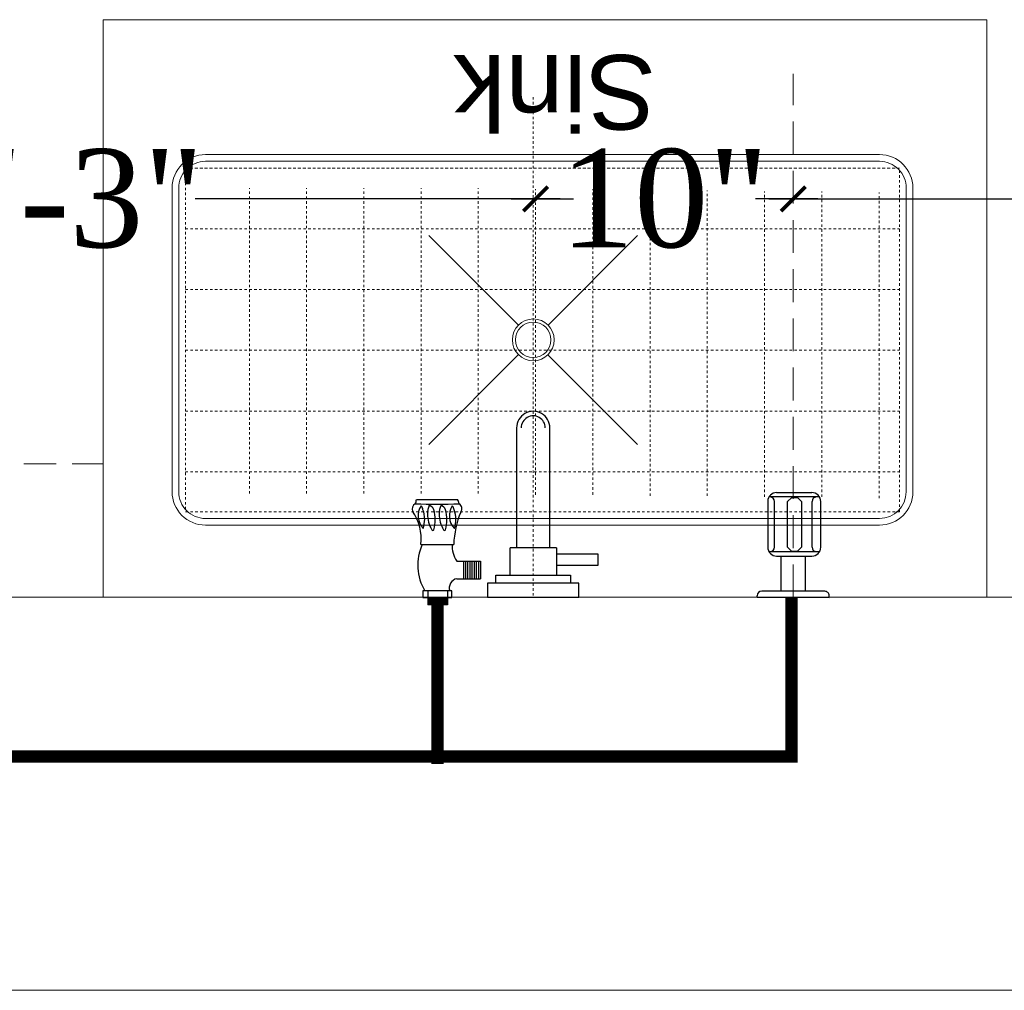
# Model space of a CAD drawing. Header units: inches. Extents: x 113025 to 158499, y 12149 to 30915.
# Tile 50 of 167: x 124839 to 124880, y 20931 to 20971. Entities that reach past the tile are written whole.
import ezdxf

# ---------------------------------------------------------------- set-up
doc = ezdxf.new("R2010")
doc.units = ezdxf.units.IN
doc.header["$MEASUREMENT"] = 0
doc.header["$PDMODE"] = 34
doc.linetypes.add('DASHED2', pattern=[0.375, 0.25, -0.125])
doc.linetypes.add('HIDDEN2', pattern=[0.1875, 0.125, -0.0625])
for name, color, linetype, lineweight in [('CENTER', 46, 'DASHED2', 9), ('EQUIPMENT', 7, 'Continuous', 25), ('PD_ELEVATION_03', 80, 'Continuous', 25), ('PL. FICTURE', 4, 'Continuous', 25), ('PP-Domestic  Cold Water Supply', 5, 'Continuous', 25)]:
    doc.layers.add(name, color=color, linetype=linetype, lineweight=lineweight)
for name, color, linetype in [('PDF_furniture', 7, 'Continuous'), ('PDF_text', 7, 'Continuous'), ('PP--DIM', 7, 'Continuous')]:
    doc.layers.add(name, color=color, linetype=linetype)
doc.styles.add('PDF Swiss721BT-RomanCondensed', font='arial.ttf')
doc.styles.add('TIMES NEW ROMAN', font='times.ttf')
doc.dimstyles.new('PP-DIM', dxfattribs={"dimtxt": 4, "dimasz": 1, "dimexe": 1, "dimexo": 1, "dimgap": 0.09, "dimtad": 0, "dimdec": 0, "dimzin": 0, "dimdsep": 46, "dimlunit": 4, "dimtxsty": 'TIMES NEW ROMAN', "dimblk": 'ARCHTICK', "dimcen": 0.09, "dimdle": 1, "dimclrd": 256, "dimclre": 256, "dimclrt": 256, "dimadec": 0, "dimazin": 0, "dimtfac": 1, "dimtdec": 4, "dimtofl": 0, "dimtmove": 1, "dimatfit": 3, "dimfxl": 1, "dimtolj": 1, "dimtzin": 0, "dimlwd": -1, "dimlwe": -1, "dimarcsym": 0})

# ---------------------------------------------------------------- blocks, each defined once
blk = doc.blocks.new('ffbggb')
at = {"layer": 'EQUIPMENT', "color": 251, "lineweight": 5}
for p, q in [((75682.5312133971, 5845.24239767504), (75776.19386276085, 5751.582767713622)), ((75900.67789167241, 5845.242397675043), (75807.03586151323, 5751.60337663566)), ((75776.17325608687, 5720.741762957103), (75682.53120617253, 5627.102722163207)), ((75807.0564973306, 5720.721128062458), (75900.67792130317, 5627.102722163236))]:
    blk.add_line(p, q, dxfattribs=at)
for points in [[(75950.1325924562, 5339.660709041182), (75633.05947858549, 5339.660709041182, -0.4142135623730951), (75598.17956311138, 5374.540624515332), (75598.17956311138, 6078.457675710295, -0.4142135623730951), (75633.05947858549, 6113.337591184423), (75950.1325924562, 6113.337591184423, -0.4142135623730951), (75985.02953473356, 6078.440648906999), (75985.02953473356, 5374.557651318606, -0.4142135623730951)], [(75950.1325924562, 5346.640097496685), (75633.05947858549, 5346.640097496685, -0.4142135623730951), (75605.15895156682, 5374.540624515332), (75605.15895156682, 6078.457675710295, -0.4142135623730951), (75633.05947858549, 6106.358202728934), (75950.1325924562, 6106.358202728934, -0.4142135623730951), (75978.05014627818, 6078.440648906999), (75978.05014627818, 5374.557651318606, -0.4142135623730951)]]:
    blk.add_lwpolyline(points, format="xyb", close=True, dxfattribs=at)
at = {"layer": 'EQUIPMENT', "color": 251, "linetype": 'HIDDEN2', "lineweight": 5}
blk.add_lwpolyline([(75612.19258741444, 6099.324566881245), (75612.19258741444, 5353.673733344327), (75971.0165104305, 5353.673733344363), (75971.0165104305, 6099.32456688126)], close=True, dxfattribs=at)
for points in [[(75653.92636975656, 6099.32456688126), (75653.92636975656, 5353.673733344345)], [(75717.34439789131, 6099.32456688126), (75717.34439789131, 5353.673733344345)], [(75780.76242602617, 6099.32456688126), (75780.76242602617, 5353.673733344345)], [(75844.18045416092, 6099.32456688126), (75844.18045416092, 5353.673733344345)], [(75907.59848229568, 6099.32456688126), (75907.59848229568, 5353.673733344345)], [(75971.0165104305, 6099.32456688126), (75971.01651043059, 5353.673733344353)], [(75631.20275702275, 6032.63780229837), (75950.1325924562, 6032.63780229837)], [(75631.20275702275, 5972.851897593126), (75950.1325924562, 5972.851897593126)], [(75631.20275702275, 5913.065992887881), (75950.13259245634, 5913.065992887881)], [(75631.20275702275, 5853.280088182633), (75950.13259245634, 5853.280088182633)], [(75631.20275702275, 5793.494183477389), (75950.13259245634, 5793.494183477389)], [(75629.99919721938, 5733.708278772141), (75948.92903265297, 5733.708278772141)], [(75629.99919721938, 5673.922374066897), (75948.92903265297, 5673.922374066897)], [(75628.79563741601, 5614.136469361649), (75947.7254728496, 5614.136469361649)], [(75628.79563741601, 5554.350564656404), (75947.7254728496, 5554.350564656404)], [(75627.59207761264, 5494.564659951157), (75946.52191304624, 5494.564659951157)], [(75627.59207761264, 5434.778755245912), (75946.52191304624, 5434.778755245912)], [(75626.38851780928, 5374.992850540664), (75945.31835324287, 5374.992850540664)]]:
    blk.add_lwpolyline(points, dxfattribs=at)
at = {"layer": 'EQUIPMENT', "color": 251, "lineweight": 5}
for radius in [21.82282643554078, 18.53299651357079]:
    blk.add_circle((75791.62518004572, 5736.15194788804), radius, dxfattribs=at)
blk = doc.blocks.new('A$C449A6072')
at = {"layer": 'PDF_furniture', "color": 251, "lineweight": 5}
for p, q in [((4.518770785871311, -12.00000000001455), (-19.00000000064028, -12.00000000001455)), ((4.518770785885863, -12.00000000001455), (4.518770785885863, -48.00000000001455)), ((4.518770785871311, -48.00000000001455), (-19.00000000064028, -48.00000000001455))]:
    blk.add_line(p, q, dxfattribs=at)
at = {"layer": 'PDF_furniture', "color": 251, "xscale": 0.039, "yscale": 0.039, "zscale": 0.039}
blk.add_blockref('ffbggb', (-2964.390492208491, -253.2313091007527), dxfattribs=at)
at = {"layer": 'PDF_text', "color": 251, "insert": (1.585728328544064, -39.74121594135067), "char_height": 3.035577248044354, "width": 18.4739949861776, "attachment_point": 4, "rotation": 89.99999999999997, "style": 'PDF Swiss721BT-RomanCondensed'}
blk.add_mtext('\\pi5.2158;Sink', dxfattribs=at)
blk = doc.blocks.new('FIRST FLOOR PLAN 0')
at = {"layer": 'PD_ELEVATION_03', "color": 251, "lineweight": 5}
for p, q in [((-1097.99970914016, -655.4998080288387), (-1010.99970914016, -655.4998080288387)), ((-1097.99970914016, -671.4998080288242), (-994.9997091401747, -671.4998080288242))]:
    blk.add_line(p, q, dxfattribs=at)
at = {"color": 251, "rotation": 90}
blk.add_blockref('A$C449A6072', (-1097.99970914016, -636.4998080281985), dxfattribs=at)
blk = doc.blocks.new('AQUAGUARD-PP')
at = {"layer": 'CENTER', "ltscale": 5}
blk.add_line((0, 0), (19.93972331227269, -8.881784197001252e-16), dxfattribs=at)
at = {"layer": 'PL. FICTURE', "color": 205, "ltscale": 12}
for p, q in [((0.000115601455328, 1.371837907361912), (-0.000115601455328, -1.371837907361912)), ((0.000115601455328, 1.371837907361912), (0.063190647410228, 1.371832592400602)), ((0.231118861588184, -1.203712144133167), (0.231321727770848, 1.203673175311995)), ((1.740685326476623, 0.9271213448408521), (1.740522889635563, -1.000520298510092)), ((3.654547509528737, 0.972007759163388), (1.908822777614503, 0.972154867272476)), ((3.822540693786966, -1.000686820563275), (3.822703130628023, 0.92693102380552)), ((0.231259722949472, 0.467884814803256), (1.572501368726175, 0.467747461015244)), ((1.572503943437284, 0.6358901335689), (1.572400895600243, -0.7092718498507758)), ((1.908812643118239, 0.7143048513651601), (3.65452578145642, 0.7141577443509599)), ((3.990809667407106, 0.6356889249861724), (3.990696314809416, -0.7094730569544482)), ((1.762087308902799, 0.06169236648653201), (1.908770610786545, 0.215524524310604)), ((1.762087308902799, 0.06169236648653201), (1.762442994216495, -0.158441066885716)), ((1.908770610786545, 0.215524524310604), (3.654483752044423, 0.215377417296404)), ((3.654483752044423, 0.215377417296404), (3.80211236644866, 0.05910554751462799)), ((3.80211236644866, 0.05910554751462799), (3.800720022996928, -0.158681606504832)), ((1.762442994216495, -0.158441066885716), (1.908726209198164, -0.311383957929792)), ((3.654439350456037, -0.311531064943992), (1.908726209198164, -0.311383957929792)), ((3.800720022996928, -0.158681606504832), (3.654439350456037, -0.311531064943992)), ((0.231259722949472, -0.467923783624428), (1.572501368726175, -0.467786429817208)), ((1.908812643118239, -0.7143438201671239), (3.65452578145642, -0.7141967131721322)), ((1.908663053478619, -1.045588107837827), (3.654377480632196, -1.045735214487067)), ((-0.000115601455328, -1.371837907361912), (0.062959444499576, -1.371843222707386))]:
    blk.add_line(p, q, dxfattribs=at)
for centre, radius, start, end in [((0.063176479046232, 1.203687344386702), 0.168145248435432, 359.9951718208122, 89.99517178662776), ((1.908794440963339, 0.6358643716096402), 0.336290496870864, 89.99517178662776, 179.9956107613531), ((1.908826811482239, 0.882450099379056), 0.168145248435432, 179.9951718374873, 269.9951717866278), ((3.654519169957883, 0.6357172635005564), 0.336290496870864, 359.9951718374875, 89.99517178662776), ((3.65455506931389, 0.882450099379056), 0.168145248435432, 270.0048282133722, 0.0048281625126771), ((1.90869139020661, -0.709297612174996), 0.336290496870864, 179.9956107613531, 269.9951717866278), ((1.908826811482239, -0.8824890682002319), 0.168145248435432, 90.0048282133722, 180.0048281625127), ((3.654405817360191, -0.7094447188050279), 0.336290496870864, 269.9951717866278, 359.9951718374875), ((3.65455506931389, -0.8824890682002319), 0.168145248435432, 359.9951718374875, 89.99517178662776), ((0.06297361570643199, -1.203697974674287), 0.168145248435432, 269.9951717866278, 359.9951718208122)]:
    blk.add_arc(centre, radius, start, end, dxfattribs=at)
blk = doc.blocks.new('BIB COCK-PP')
at = {"layer": 'CENTER', "ltscale": 5}
blk.add_line((0, 0), (19.93972331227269, -8.881784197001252e-16), dxfattribs=at)
at = {"layer": 'PL. FICTURE', "ltscale": 12}
for p, q in [((0.0001173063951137, 1.392069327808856), (-0.0001173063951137, -1.392069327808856)), ((0.0001173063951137, 1.392069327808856), (0.0641225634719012, 1.392063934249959)), ((0.2345273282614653, -1.221464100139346), (0.2347331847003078, 1.221424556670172)), ((1.713523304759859, 0.940794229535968), (1.713358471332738, -1.015275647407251)), ((3.418475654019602, 0.9863426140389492), (1.884140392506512, 0.9864918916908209)), ((3.588946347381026, -1.01544462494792), (3.589111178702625, 0.9406011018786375)), ((0.2346702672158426, 0.4747850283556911), (1.54285902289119, 0.474645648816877)), ((1.542861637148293, 0.6452680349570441), (1.542757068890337, -0.7197319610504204)), ((1.884130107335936, 0.7248391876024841), (3.418453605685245, 0.7246899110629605)), ((3.759696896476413, 0.6450638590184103), (3.759581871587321, -0.7199361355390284)), ((1.735240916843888, 0.062602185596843), (1.884087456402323, 0.2187030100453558)), ((1.735240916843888, 0.062602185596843), (1.735601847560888, -0.1607777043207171)), ((1.884087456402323, 0.2187030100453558), (3.418410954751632, 0.2185537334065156)), ((3.418410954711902, 0.218553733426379), (3.568216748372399, 0.05997721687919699)), ((3.568216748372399, 0.05997721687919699), (3.566803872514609, -0.1610217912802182)), ((1.735601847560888, -0.1607777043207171), (1.884042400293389, -0.3159761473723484)), ((3.418365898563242, -0.3161254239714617), (1.884042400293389, -0.3159761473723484)), ((3.566803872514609, -0.1610217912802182), (3.418365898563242, -0.3161254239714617)), ((0.2346702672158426, -0.4748245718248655), (1.54285902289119, -0.4746851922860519)), ((1.884130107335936, -0.724878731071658), (3.418453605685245, -0.7247294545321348)), ((1.883978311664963, -1.061008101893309), (3.418303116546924, -1.061157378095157)), ((-0.0001173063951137, -1.392069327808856), (0.0638879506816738, -1.392074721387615))]:
    blk.add_line(p, q, dxfattribs=at)
for centre, radius, start, end in [((0.0641081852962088, 1.221438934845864), 0.170625, 359.9951718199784, 89.99517181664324), ((1.88411163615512, 0.6452418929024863), 0.34125, 89.9951718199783, 179.9956107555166), ((1.884144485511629, 0.8954641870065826), 0.170625, 179.9951718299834, 269.9951718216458), ((3.418446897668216, 0.6450926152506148), 0.34125, 359.9951718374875, 89.99517181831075), ((3.41848332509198, 0.8954641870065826), 0.170625, 270.0048281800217, 0.004828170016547), ((1.884007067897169, -0.7197581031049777), 0.34125, 179.9956107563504, 269.9951718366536), ((1.884144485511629, -0.8955037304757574), 0.170625, 90.00482817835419, 180.0048281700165), ((3.418331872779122, -0.7199073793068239), 0.34125, 269.9951718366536, 359.995171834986), ((3.41848332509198, -0.8955037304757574), 0.170625, 359.9951718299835, 89.9951718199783), ((0.0639023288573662, -1.221449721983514), 0.170625, 269.9951718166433, 359.9951718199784)]:
    blk.add_arc(centre, radius, start, end, dxfattribs=at)
blk = doc.blocks.new('_ArchTick')
at = {"color": 0, "linetype": 'ByBlock', "const_width": 0.15}
blk.add_lwpolyline([(-0.5, -0.5), (0.5, 0.5)], dxfattribs=at)
blk = doc.blocks.new('*D703')
at = {"layer": 'Defpoints', "color": 0, "transparency": 16777216}
for p in [(124860.4362040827, 20963.32659953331), (124860.4362040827, 20963.32659953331), (124821.819517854, 20959.63562300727)]:
    blk.add_point(p, dxfattribs=at)
at = {"layer": 'PP--DIM', "transparency": 16777216}
for p, q in [((124821.819517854, 20960.63562300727), (124821.819517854, 20964.32659953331)), ((124860.4362040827, 20964.32659953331), (124860.4362040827, 20964.32659953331)), ((124820.819517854, 20963.32659953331), (124835.6795336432, 20963.32659953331)), ((124861.4362040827, 20963.32659953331), (124846.5761882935, 20963.32659953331))]:
    blk.add_line(p, q, dxfattribs=at)
at = {"layer": 'PP--DIM', "transparency": 16777216, "rotation": 180}
blk.add_blockref('_ArchTick', (124821.819517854, 20963.32659953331), dxfattribs=at)
at = {"layer": 'PP--DIM', "transparency": 16777216}
blk.add_blockref('_ArchTick', (124860.4362040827, 20963.32659953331), dxfattribs=at)
at = {"layer": 'PP--DIM', "transparency": 16777216, "insert": (124841.1278609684, 20963.32659953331), "char_height": 4, "attachment_point": 5, "style": 'TIMES NEW ROMAN'}
blk.add_mtext('\\A1;3\'-3"', dxfattribs=at)
blk = doc.blocks.new('*D704')
at = {"layer": 'Defpoints', "color": 0, "transparency": 16777216}
for p in [(124860.4362040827, 20963.32659953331), (124870.9330977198, 20963.32659953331), (124870.9330977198, 20963.32659953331)]:
    blk.add_point(p, dxfattribs=at)
at = {"layer": 'PP--DIM', "transparency": 16777216}
for p, q in [((124859.4362040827, 20963.32659953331), (124861.978212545, 20963.32659953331)), ((124871.9330977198, 20963.32659953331), (124869.3910892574, 20963.32659953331)), ((124860.4362040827, 20962.32659953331), (124860.4362040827, 20962.32659953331)), ((124870.9330977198, 20962.32659953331), (124870.9330977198, 20962.32659953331))]:
    blk.add_line(p, q, dxfattribs=at)
at = {"layer": 'PP--DIM', "transparency": 16777216, "rotation": 180}
blk.add_blockref('_ArchTick', (124860.4362040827, 20963.32659953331), dxfattribs=at)
at = {"layer": 'PP--DIM', "transparency": 16777216}
blk.add_blockref('_ArchTick', (124870.9330977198, 20963.32659953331), dxfattribs=at)
at = {"layer": 'PP--DIM', "transparency": 16777216, "insert": (124865.6846509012, 20963.32659953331), "char_height": 4, "attachment_point": 5, "style": 'TIMES NEW ROMAN'}
blk.add_mtext('\\A1;10"', dxfattribs=at)
blk = doc.blocks.new('*D705')
at = {"layer": 'Defpoints', "color": 0, "transparency": 16777216}
for p in [(124870.9330977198, 20963.32659953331), (124917.819517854, 20963.32659953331), (124917.819517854, 20963.32659953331)]:
    blk.add_point(p, dxfattribs=at)
at = {"layer": 'PP--DIM', "transparency": 16777216}
for p, q in [((124869.9330977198, 20963.32659953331), (124887.4514123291, 20963.32659953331)), ((124918.819517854, 20963.32659953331), (124901.3012032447, 20963.32659953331)), ((124870.9330977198, 20962.32659953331), (124870.9330977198, 20962.32659953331)), ((124917.819517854, 20962.32659953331), (124917.819517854, 20962.32659953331))]:
    blk.add_line(p, q, dxfattribs=at)
at = {"layer": 'PP--DIM', "transparency": 16777216, "rotation": 180}
blk.add_blockref('_ArchTick', (124870.9330977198, 20963.32659953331), dxfattribs=at)
at = {"layer": 'PP--DIM', "transparency": 16777216}
blk.add_blockref('_ArchTick', (124917.819517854, 20963.32659953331), dxfattribs=at)
at = {"layer": 'PP--DIM', "transparency": 16777216, "insert": (124894.3763077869, 20963.32659953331), "char_height": 4, "attachment_point": 5, "style": 'TIMES NEW ROMAN'}
blk.add_mtext('\\A1;3\'-11"', dxfattribs=at)
blk = doc.blocks.new('PP-SINGLE TAP BASIN')
at = {"layer": 'CENTER', "linetype": 'DASHED2'}
blk.add_line((457.2047886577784, -9.094947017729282e-13), (5.820766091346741e-11, 0), dxfattribs=at)
at = {"layer": 'PL. FICTURE', "color": 4}
for p, q in [((-0.02359525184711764, 100.9661249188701), (-0.02359525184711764, 74.4133516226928)), ((5.86444823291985, 100.9661249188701), (-0.02359525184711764, 100.9661249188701)), ((5.86444823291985, 74.4195134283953), (5.86444823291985, 100.9661249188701)), ((48.38051650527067, 102.7713772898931), (48.41198260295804, 72.70327965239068)), ((89.37583777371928, 106.7231583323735), (89.41512282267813, 69.18349774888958)), ((-6.770984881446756, 78.42512479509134), (-6.770984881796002, 96.37586578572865)), ((5.841471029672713, 96.37586578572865), (-6.770984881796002, 96.37586578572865)), ((-5.646419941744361, 96.36779052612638), (-5.646419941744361, 78.41918152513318)), ((-4.521855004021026, 96.36779052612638), (-4.521855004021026, 78.41918152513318)), ((-3.397290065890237, 96.36779052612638), (-3.397290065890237, 78.41918152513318)), ((-2.272725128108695, 96.36779052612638), (-2.272725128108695, 78.41918152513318)), ((-1.14816019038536, 96.36779052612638), (-1.14816019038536, 78.41918152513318)), ((-6.770984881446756, 87.38865037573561), (-0.02359525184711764, 87.38865037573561)), ((5.864448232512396, 78.42512479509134), (-6.770984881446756, 78.42512479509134)), ((-4.131006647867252e-10, 78.41918152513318), (-6.770984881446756, 78.41918152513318)), ((-0.02359525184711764, 74.4133516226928), (5.86444823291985, 74.4195134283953)), ((17.05667195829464, 69.94030293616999), (17.05667195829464, 48.16083927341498)), ((33.18226594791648, 63.88062734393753), (17.05667195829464, 63.88062734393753)), ((33.18226594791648, 69.95717828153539), (33.18226594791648, 48.16083927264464)), ((33.18226594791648, 61.91565383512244), (17.05667195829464, 61.91565383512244)), ((33.18226594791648, 59.95068032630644), (17.05667195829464, 59.95068032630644)), ((33.18226594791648, 57.98570681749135), (17.05667195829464, 57.98570681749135)), ((33.18226594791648, 56.02073330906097), (17.05667195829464, 56.02073330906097)), ((33.18226594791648, 54.05575980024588), (17.05667195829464, 54.05575980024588)), ((33.18226594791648, 52.09078629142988), (17.05667195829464, 52.09078629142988)), ((33.18226594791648, 50.12581278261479), (17.05667195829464, 50.12581278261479)), ((33.18226594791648, 50.12581278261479), (17.05667195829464, 50.12581278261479)), ((33.18226594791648, 48.16083927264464), (17.05667195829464, 48.16083927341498))]:
    blk.add_line(p, q, dxfattribs=at)
at = {"layer": 'PL. FICTURE'}
for p, q in [((20.38827372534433, 21.20043396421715), (45.3510663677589, 21.20043396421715)), ((45.3510663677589, -21.20043396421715), (45.3510663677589, 21.20043396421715)), ((154.8266675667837, 15.2116108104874), (45.3510663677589, 15.2116108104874)), ((45.3510663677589, -15.21161081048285), (154.8266675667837, -15.2116108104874)), ((45.3510663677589, -21.20043396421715), (20.38827372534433, -21.20043396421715))]:
    blk.add_line(p, q, dxfattribs=at)
at = {"layer": 'PL. FICTURE', "linetype": 'Continuous'}
blk.add_lwpolyline([(5.820766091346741e-11, 41.71175776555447), (5.820766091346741e-11, -41.71175776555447), (13.0973504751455, -41.71175776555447), (13.0973504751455, 41.71175776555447)], close=True, dxfattribs=at)
at = {"layer": 'PL. FICTURE'}
for points in [[(13.0973504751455, 34.17943921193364), (20.38827372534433, 34.17943921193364), (20.38827372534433, -34.17943921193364), (13.0973504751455, -34.17943921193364)], [(39.35270080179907, -21.20043396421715), (29.3930561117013, -21.20043396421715), (29.3930561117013, -59.40223518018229), (39.35270080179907, -59.40223518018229)]]:
    blk.add_lwpolyline(points, close=True, dxfattribs=at)
at = {"layer": 'PL. FICTURE', "color": 4}
for centre, radius, start, end in [((53.53651759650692, 146.7913636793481), 44.32091548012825, 263.3194627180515, 304.5359246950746), ((80.62713361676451, 104.8593242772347), 5.766547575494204, 31.43351406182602, 109.9133270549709), ((29.38044670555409, 60.68953292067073), 44.95397499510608, 64.99563681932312, 121.579738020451), ((71.36798084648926, 124.1465338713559), 24.90845987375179, 250.2963310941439, 290.480696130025), ((74.58018283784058, 88.14390230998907), 17.0986796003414, 57.66224676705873, 132.7665707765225), ((78.93789830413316, 107.7802806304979), 7.061253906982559, 279.3347184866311, 312.6985404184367), ((439.5139326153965, 88.14663098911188), 354.5154055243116, 176.8112636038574, 183.308655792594), ((91.43993563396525, 120.6145458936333), 14.04390075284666, 245.1920200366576, 261.5483545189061), ((62.1257680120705, 91.82574672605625), 0.9107759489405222, 112.3068022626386, 247.6931977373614), ((76.32742091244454, 68.45563091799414), 28.24680387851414, 90.62734341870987, 120.9980429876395), ((71.22588338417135, 123.0966282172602), 33.47387417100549, 253.6093625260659, 285.3434980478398), ((75.83277196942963, 75.84017266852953), 20.86139259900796, 66.66870475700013, 89.49086121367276), ((77.28846658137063, 97.51316237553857), 7.257032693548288, 292.6507730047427, 339.7024770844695), ((62.1257680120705, 81.13443672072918), 0.9107759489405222, 112.3068022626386, 247.6931977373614), ((76.32742091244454, 57.76432091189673), 28.24680387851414, 90.62734341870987, 120.9980429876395), ((75.83277196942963, 65.14886266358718), 20.86139259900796, 66.66870475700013, 89.49086121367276), ((77.28846658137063, 86.82185237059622), 7.257032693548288, 292.6507730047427, 339.7024770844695), ((8.39517343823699, 67.8587938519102), 8.908099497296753, 13.51292902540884, 106.5185154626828), ((46.74320025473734, 49.84427457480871), 24.25753150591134, 86.05857838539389, 123.9894444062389), ((43.93824380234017, -19.18896908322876), 92.00108541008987, 68.32253361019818, 87.21277769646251), ((71.22588338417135, 112.4053182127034), 33.47387417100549, 253.6093625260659, 285.3434980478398), ((74.4633798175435, 59.54371990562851), 17.0986796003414, 57.66224676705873, 132.7665707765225), ((71.25117782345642, 95.54635146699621), 24.90845987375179, 250.2963310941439, 290.480696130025), ((78.82109528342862, 79.18009822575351), 7.061253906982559, 279.3347184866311, 312.6985404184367), ((81.09513011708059, 70.66489851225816), 5.392022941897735, 233.9467489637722, 326.4615931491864), ((83.80788262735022, 77.87169341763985), 10.34049740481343, 279.921096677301, 302.8376334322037)]:
    blk.add_arc(centre, radius, start, end, dxfattribs=at)
at = {"layer": 'PL. FICTURE'}
for radius in [15.21161081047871, 15.21161035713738, 10.99280596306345]:
    blk.add_arc((154.8266675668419, 0), radius, 270, 90, dxfattribs=at)

msp = doc.modelspace()

# ---------------------------------------------------------------- linework, layer by layer
at = {"layer": 'PP-Domestic  Cold Water Supply', "const_width": 0.4999999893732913}
for points in [[(124818.2772723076, 20951.92569401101), (124818.2772723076, 20940.62128013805), (124870.8564485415, 20940.62128013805), (124870.8564485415, 20947.10307750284)], [(124856.4470643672, 20946.8014189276), (124856.4470643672, 20940.31962156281)]]:
    msp.add_lwpolyline(points, dxfattribs=at)

# ---------------------------------------------------------------- block references
at = {"color": 251}
msp.add_blockref('FIRST FLOOR PLAN 0', (125928.8192269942, 21602.60288553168), dxfattribs=at)
at = {"layer": 'PL. FICTURE'}
for name, p, xscale, yscale, zscale, rotation in [('AQUAGUARD-PP', (124870.9330977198, 20947.10307750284), 1.068719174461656, 1.068719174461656, 1.068719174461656, 90), ('PP-SINGLE TAP BASIN', (124860.3409009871, 20947.10307750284), 0.0445516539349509, 0.0445516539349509, 0.0445516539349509, 89.99999999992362), ('BIB COCK-PP', (124821.819517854, 20952.54048376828), 1.053218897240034, 1.053218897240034, 1.053218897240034, 359.9934312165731)]:
    msp.add_blockref(name, p, dxfattribs=dict(at, xscale=xscale, yscale=yscale, zscale=zscale, rotation=rotation))

# ---------------------------------------------------------------- dimensions: what is measured, and where the dimension line sits
at = {"layer": 'PP--DIM'}
for base, p1, p2, picture, middle in [((124860.4362040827, 20963.32659953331), (124821.819517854, 20959.63562300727), (124860.4362040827, 20963.32659953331), '*D703', (124841.1278609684, 20963.32659953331)), ((124870.9330977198, 20963.32659953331), (124860.4362040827, 20963.32659953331), (124870.9330977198, 20963.32659953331), '*D704', (124865.6846509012, 20963.32659953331)), ((124917.819517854, 20963.32659953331), (124870.9330977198, 20963.32659953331), (124917.819517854, 20963.32659953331), '*D705', (124894.3763077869, 20963.32659953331))]:
    dim = msp.add_linear_dim(base=base, p1=p1, p2=p2, angle=180, dimstyle='PP-DIM', dxfattribs=at)
    dim.commit()
    dim.dimension.update_dxf_attribs({"geometry": picture, "text_midpoint": middle})

doc.saveas('drawing.dxf')
